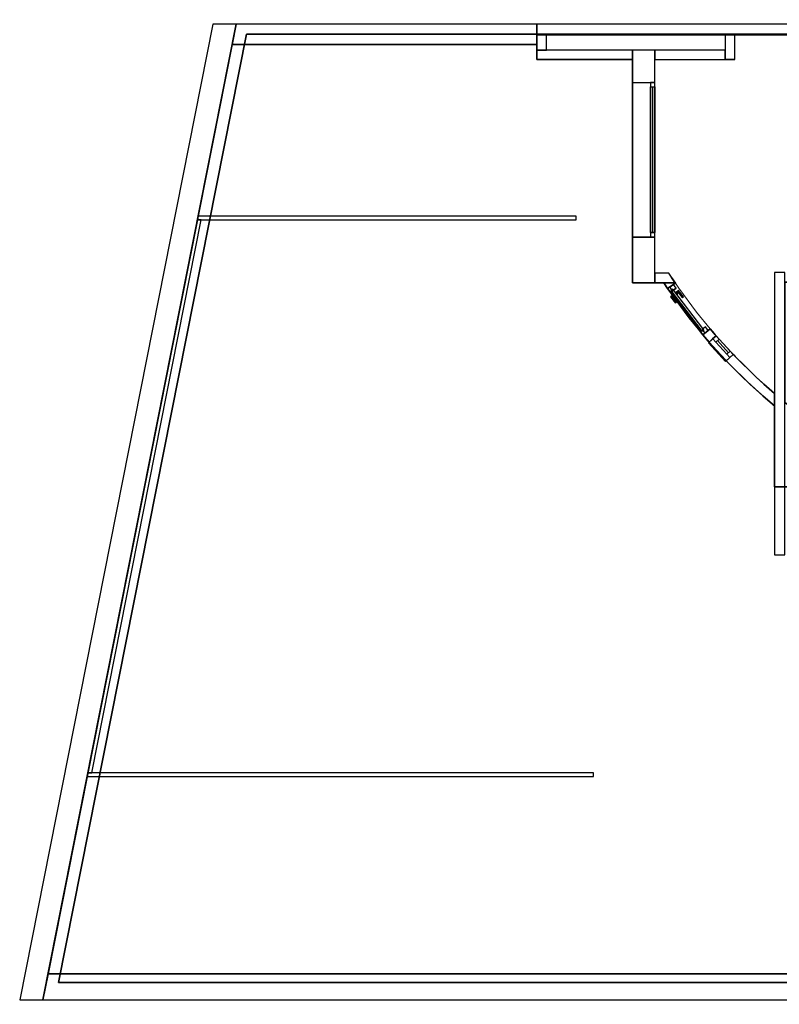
# Model space of a CAD drawing. Header units: metres. Extents: x 397.7 to 427.5, y 12.8 to 28.3.
# Tile 1 of 10: x 397.7 to 409.7, y 12.8 to 28.3. Entities that reach past the tile are written whole.
import ezdxf

# ---------------------------------------------------------------- set-up
doc = ezdxf.new("R2010")
doc.units = ezdxf.units.M
for name, color, linetype, lineweight, true_color in [('01_CARPINTERIA', 5, 'Continuous', 25, 0x0000ff), ('01_PROYECCION CARP', 7, 'Continuous', 25, 0x00007f), ('01_SUELOS', 7, 'Continuous', 25, 0x007f00)]:
    doc.layers.add(name, color=color, linetype=linetype, lineweight=lineweight, true_color=true_color)
for name, color, linetype, lineweight in [('A-GENM-____-OTLN', 7, 'Continuous', 18), ('A-WALL-____-MCUT', 7, 'Continuous', 25), ('A-WALL-____-OTLN', 7, 'Continuous', 25)]:
    doc.layers.add(name, color=color, linetype=linetype, lineweight=lineweight)

# ---------------------------------------------------------------- blocks, each defined once
blk = doc.blocks.new('Family - Forjat P5-151942-09_ENLLUMENAT_PSC')
at = {"layer": '01_SUELOS', "color": 9, "true_color": 0xaad4aa}
for p, q in [((2.965, 14.958), (0, 0)), ((0, 0), (2.965, 14.958)), ((12.532, 14.958), (2.965, 14.958)), ((2.965, 14.958), (12.532, 14.958)), ((12.532, 12.879), (12.532, 14.958)), ((12.532, 14.958), (12.532, 12.879)), ((17.482, 14.958), (17.482, 12.882)), ((17.482, 12.882), (17.482, 14.958)), ((18.779, 14.958), (17.482, 14.958)), ((17.482, 14.958), (18.779, 14.958)), ((18.779, 12.929), (18.779, 14.958)), ((18.779, 14.958), (18.779, 12.929)), ((20.692, 14.958), (20.692, 12.929)), ((20.692, 12.929), (20.692, 14.958)), ((20.842, 14.958), (20.692, 14.958)), ((20.692, 14.958), (20.842, 14.958)), ((20.842, 12.929), (20.842, 14.958)), ((20.842, 14.958), (20.842, 12.929)), ((22.712, 14.958), (22.712, 12.929)), ((22.712, 12.929), (22.712, 14.958)), ((28.518, 14.958), (22.712, 14.958)), ((22.712, 14.958), (28.518, 14.958)), ((25.418, 0), (28.518, 14.958)), ((28.518, 14.958), (25.418, 0)), ((20.692, 12.929), (18.779, 12.929)), ((18.779, 12.929), (20.692, 12.929)), ((22.712, 12.929), (20.842, 12.929)), ((20.842, 12.929), (22.712, 12.929)), ((17.482, 12.882), (12.532, 12.879)), ((12.532, 12.879), (17.482, 12.882)), ((11.452, 9.149), (11.452, 11.049)), ((11.452, 11.049), (11.452, 9.149)), ((11.452, 11.049), (17.192, 11.049)), ((17.192, 11.049), (11.452, 11.049)), ((17.192, 11.049), (17.192, 9.103)), ((17.192, 9.103), (17.192, 11.049)), ((11.519, 9.104), (11.452, 9.149)), ((11.452, 9.149), (11.519, 9.104)), ((11.588, 9.061), (11.519, 9.104)), ((11.519, 9.104), (11.588, 9.061)), ((11.657, 9.019), (11.588, 9.061)), ((11.588, 9.061), (11.657, 9.019)), ((11.727, 8.977), (11.657, 9.019)), ((11.657, 9.019), (11.727, 8.977)), ((17.054, 9.018), (16.985, 8.976)), ((16.985, 8.976), (17.054, 9.018)), ((17.123, 9.06), (17.054, 9.018)), ((17.054, 9.018), (17.123, 9.06)), ((17.192, 9.103), (17.123, 9.06)), ((17.123, 9.06), (17.192, 9.103)), ((11.797, 8.937), (11.727, 8.977)), ((11.727, 8.977), (11.797, 8.937)), ((11.868, 8.898), (11.797, 8.937)), ((11.797, 8.937), (11.868, 8.898)), ((11.94, 8.86), (11.868, 8.898)), ((11.868, 8.898), (11.94, 8.86)), ((12.012, 8.823), (11.94, 8.86)), ((11.94, 8.86), (12.012, 8.823)), ((16.772, 8.859), (16.699, 8.822)), ((16.699, 8.822), (16.772, 8.859)), ((16.843, 8.897), (16.772, 8.859)), ((16.772, 8.859), (16.843, 8.897)), ((16.914, 8.936), (16.843, 8.897)), ((16.843, 8.897), (16.914, 8.936)), ((16.985, 8.976), (16.914, 8.936)), ((16.914, 8.936), (16.985, 8.976)), ((12.084, 8.788), (12.012, 8.823)), ((12.012, 8.823), (12.084, 8.788)), ((12.158, 8.753), (12.084, 8.788)), ((12.084, 8.788), (12.158, 8.753)), ((12.231, 8.72), (12.158, 8.753)), ((12.158, 8.753), (12.231, 8.72)), ((12.306, 8.687), (12.231, 8.72)), ((12.231, 8.72), (12.306, 8.687)), ((16.48, 8.719), (16.405, 8.686)), ((16.405, 8.686), (16.48, 8.719)), ((16.553, 8.752), (16.48, 8.719)), ((16.48, 8.719), (16.553, 8.752)), ((16.627, 8.787), (16.553, 8.752)), ((16.553, 8.752), (16.627, 8.787)), ((16.699, 8.822), (16.627, 8.787)), ((16.627, 8.787), (16.699, 8.822)), ((12.38, 8.656), (12.306, 8.687)), ((12.306, 8.687), (12.38, 8.656)), ((12.456, 8.626), (12.38, 8.656)), ((12.38, 8.656), (12.456, 8.626)), ((12.531, 8.597), (12.456, 8.626)), ((12.456, 8.626), (12.531, 8.597)), ((12.608, 8.57), (12.531, 8.597)), ((12.531, 8.597), (12.608, 8.57)), ((12.684, 8.543), (12.608, 8.57)), ((12.608, 8.57), (12.684, 8.543)), ((12.761, 8.518), (12.684, 8.543)), ((12.684, 8.543), (12.761, 8.518)), ((16.027, 8.542), (15.95, 8.517)), ((15.95, 8.517), (16.027, 8.542)), ((16.103, 8.569), (16.027, 8.542)), ((16.027, 8.542), (16.103, 8.569)), ((16.18, 8.596), (16.103, 8.569)), ((16.103, 8.569), (16.18, 8.596)), ((16.255, 8.625), (16.18, 8.596)), ((16.18, 8.596), (16.255, 8.625)), ((16.331, 8.655), (16.255, 8.625)), ((16.255, 8.625), (16.331, 8.655)), ((16.405, 8.686), (16.331, 8.655)), ((16.331, 8.655), (16.405, 8.686)), ((12.838, 8.494), (12.761, 8.518)), ((12.761, 8.518), (12.838, 8.494)), ((12.916, 8.471), (12.838, 8.494)), ((12.838, 8.494), (12.916, 8.471)), ((12.994, 8.449), (12.916, 8.471)), ((12.916, 8.471), (12.994, 8.449)), ((13.073, 8.429), (12.994, 8.449)), ((12.994, 8.449), (13.073, 8.429)), ((13.151, 8.409), (13.073, 8.429)), ((13.073, 8.429), (13.151, 8.409)), ((13.23, 8.391), (13.151, 8.409)), ((13.151, 8.409), (13.23, 8.391)), ((13.309, 8.374), (13.23, 8.391)), ((13.23, 8.391), (13.309, 8.374)), ((15.481, 8.391), (15.401, 8.374)), ((15.401, 8.374), (15.481, 8.391)), ((15.56, 8.409), (15.481, 8.391)), ((15.481, 8.391), (15.56, 8.409)), ((15.638, 8.428), (15.56, 8.409)), ((15.56, 8.409), (15.638, 8.428)), ((15.717, 8.449), (15.638, 8.428)), ((15.638, 8.428), (15.717, 8.449)), ((15.795, 8.47), (15.717, 8.449)), ((15.717, 8.449), (15.795, 8.47)), ((15.873, 8.493), (15.795, 8.47)), ((15.795, 8.47), (15.873, 8.493)), ((15.95, 8.517), (15.873, 8.493)), ((15.873, 8.493), (15.95, 8.517)), ((13.389, 8.359), (13.309, 8.374)), ((13.309, 8.374), (13.389, 8.359)), ((13.469, 8.345), (13.389, 8.359)), ((13.389, 8.359), (13.469, 8.345)), ((13.549, 8.331), (13.469, 8.345)), ((13.469, 8.345), (13.549, 8.331)), ((13.629, 8.319), (13.549, 8.331)), ((13.549, 8.331), (13.629, 8.319)), ((13.709, 8.309), (13.629, 8.319)), ((13.629, 8.319), (13.709, 8.309)), ((13.789, 8.299), (13.709, 8.309)), ((13.709, 8.309), (13.789, 8.299)), ((13.87, 8.291), (13.789, 8.299)), ((13.789, 8.299), (13.87, 8.291)), ((13.951, 8.284), (13.87, 8.291)), ((13.87, 8.291), (13.951, 8.284)), ((14.032, 8.279), (13.951, 8.284)), ((13.951, 8.284), (14.032, 8.279)), ((14.113, 8.274), (14.032, 8.279)), ((14.032, 8.279), (14.113, 8.274)), ((14.193, 8.271), (14.113, 8.274)), ((14.113, 8.274), (14.193, 8.271)), ((14.274, 8.269), (14.193, 8.271)), ((14.193, 8.271), (14.274, 8.269)), ((14.355, 8.269), (14.274, 8.269)), ((14.274, 8.269), (14.355, 8.269)), ((14.436, 8.269), (14.355, 8.269)), ((14.355, 8.269), (14.436, 8.269)), ((14.517, 8.271), (14.436, 8.269)), ((14.436, 8.269), (14.517, 8.271)), ((14.598, 8.274), (14.517, 8.271)), ((14.517, 8.271), (14.598, 8.274)), ((14.679, 8.279), (14.598, 8.274)), ((14.598, 8.274), (14.679, 8.279)), ((14.76, 8.284), (14.679, 8.279)), ((14.679, 8.279), (14.76, 8.284)), ((14.841, 8.291), (14.76, 8.284)), ((14.76, 8.284), (14.841, 8.291)), ((14.921, 8.299), (14.841, 8.291)), ((14.841, 8.291), (14.921, 8.299)), ((15.002, 8.309), (14.921, 8.299)), ((14.921, 8.299), (15.002, 8.309)), ((15.082, 8.319), (15.002, 8.309)), ((15.002, 8.309), (15.082, 8.319)), ((15.162, 8.331), (15.082, 8.319)), ((15.082, 8.319), (15.162, 8.331)), ((15.242, 8.344), (15.162, 8.331)), ((15.162, 8.331), (15.242, 8.344)), ((15.322, 8.358), (15.242, 8.344)), ((15.242, 8.344), (15.322, 8.358)), ((15.401, 8.374), (15.322, 8.358)), ((15.322, 8.358), (15.401, 8.374)), ((0, 0), (25.418, 0)), ((25.418, 0), (0, 0))]:
    blk.add_line(p, q, dxfattribs=at)
blk = doc.blocks.new('Family - LONDR55-XX_ZZ-ARQ-CAA-M3D-Londres55-156004-09_ENLLUMENAT_PSC')
at = {"layer": '01_CARPINTERIA', "color": 161, "true_color": 0xaaaaff}
for p, q in [((0.656, 0.162), (0.656, 0.163)), ((0.656, 0.163), (0.656, 0.162)), ((0.781, 0.163), (0.656, 0.163)), ((0.656, 0.158), (0.656, 0.162)), ((0.656, 0.162), (0.656, 0.158)), ((0.78, 0.162), (0.656, 0.162)), ((0.78, 0.162), (0.656, 0.162)), ((0.656, 0.153), (0.656, 0.158)), ((0.656, 0.158), (0.656, 0.153)), ((0.776, 0.158), (0.656, 0.158)), ((0.776, 0.158), (0.656, 0.158)), ((0.776, 0.158), (0.771, 0.153)), ((0.771, 0.153), (0.776, 0.158)), ((0.78, 0.162), (0.776, 0.158)), ((0.776, 0.158), (0.78, 0.162)), ((0.776, 0.113), (0.776, 0.158)), ((0.776, 0.113), (0.776, 0.158)), ((0.781, 0.163), (0.78, 0.162)), ((0.78, 0.162), (0.781, 0.163)), ((0.78, 0.113), (0.78, 0.162)), ((0.78, 0.113), (0.78, 0.162)), ((0.781, 0.113), (0.781, 0.163)), ((0.069, 0.083), (-0.001, 0.083)), ((-0.001, 0.083), (-0.001, 0.013)), ((0.069, 0.083), (-0.001, 0.083)), ((-0.001, 0.013), (-0.001, 0.083)), ((-0.001, 0.013), (0.069, 0.013)), ((-0.001, 0.013), (0.069, 0.013)), ((0.856, 0.103), (0.049, 0.103)), ((0.049, 0.103), (0.049, 0.063)), ((0.856, 0.103), (0.049, 0.103)), ((0.049, 0.063), (0.049, 0.103)), ((0.049, 0.063), (0.856, 0.063)), ((0.049, 0.063), (0.856, 0.063)), ((0.069, 0.013), (0.069, 0.083)), ((0.069, 0.013), (0.069, 0.083)), ((0.656, 0.148), (0.656, 0.153)), ((0.656, 0.153), (0.656, 0.148)), ((0.656, 0.153), (0.771, 0.153)), ((0.771, 0.153), (0.656, 0.153)), ((0.656, 0.148), (0.656, 0.144)), ((0.656, 0.144), (0.656, 0.148)), ((0.766, 0.148), (0.656, 0.148)), ((0.766, 0.148), (0.656, 0.148)), ((0.656, 0.144), (0.656, 0.143)), ((0.656, 0.143), (0.656, 0.144)), ((0.763, 0.144), (0.656, 0.144)), ((0.763, 0.144), (0.656, 0.144)), ((0.761, 0.143), (0.656, 0.143)), ((0.656, 0.022), (0.656, 0.023)), ((0.656, 0.023), (0.656, 0.022)), ((0.656, 0.023), (0.761, 0.023)), ((0.656, 0.018), (0.656, 0.022)), ((0.656, 0.022), (0.656, 0.018)), ((0.656, 0.022), (0.763, 0.022)), ((0.656, 0.022), (0.763, 0.022)), ((0.656, 0.013), (0.656, 0.018)), ((0.656, 0.018), (0.656, 0.013)), ((0.656, 0.018), (0.766, 0.018)), ((0.656, 0.018), (0.766, 0.018)), ((0.656, 0.008), (0.656, 0.013)), ((0.656, 0.013), (0.656, 0.008)), ((0.771, 0.013), (0.656, 0.013)), ((0.656, 0.013), (0.771, 0.013)), ((0.656, 0.008), (0.656, 0.004)), ((0.656, 0.004), (0.656, 0.008)), ((0.656, 0.008), (0.776, 0.008)), ((0.656, 0.008), (0.776, 0.008)), ((0.656, 0.004), (0.656, 0.003)), ((0.656, 0.003), (0.656, 0.004)), ((0.656, 0.004), (0.78, 0.004)), ((0.656, 0.004), (0.78, 0.004)), ((0.656, 0.003), (0.781, 0.003)), ((0.796, 0.113), (0.746, 0.113)), ((0.746, 0.113), (0.796, 0.113)), ((0.746, 0.103), (0.746, 0.113)), ((0.746, 0.103), (0.746, 0.113)), ((0.796, 0.103), (0.746, 0.103)), ((0.746, 0.103), (0.796, 0.103)), ((0.746, 0.063), (0.796, 0.063)), ((0.796, 0.063), (0.746, 0.063)), ((0.746, 0.053), (0.746, 0.063)), ((0.746, 0.053), (0.746, 0.063)), ((0.746, 0.053), (0.796, 0.053)), ((0.796, 0.053), (0.746, 0.053)), ((0.761, 0.143), (0.763, 0.144)), ((0.763, 0.144), (0.761, 0.143)), ((0.761, 0.113), (0.761, 0.143)), ((0.763, 0.113), (0.761, 0.113)), ((0.761, 0.113), (0.763, 0.113)), ((0.763, 0.053), (0.761, 0.053)), ((0.761, 0.053), (0.763, 0.053)), ((0.761, 0.023), (0.761, 0.053)), ((0.763, 0.022), (0.761, 0.023)), ((0.761, 0.023), (0.763, 0.022)), ((0.763, 0.144), (0.766, 0.148)), ((0.766, 0.148), (0.763, 0.144)), ((0.763, 0.113), (0.763, 0.144)), ((0.763, 0.113), (0.763, 0.144)), ((0.766, 0.113), (0.763, 0.113)), ((0.763, 0.113), (0.766, 0.113)), ((0.766, 0.053), (0.763, 0.053)), ((0.763, 0.053), (0.766, 0.053)), ((0.763, 0.022), (0.763, 0.053)), ((0.763, 0.022), (0.763, 0.053)), ((0.766, 0.018), (0.763, 0.022)), ((0.763, 0.022), (0.766, 0.018)), ((0.766, 0.148), (0.771, 0.153)), ((0.771, 0.153), (0.766, 0.148)), ((0.766, 0.113), (0.766, 0.148)), ((0.766, 0.113), (0.766, 0.148)), ((0.771, 0.113), (0.766, 0.113)), ((0.766, 0.113), (0.771, 0.113)), ((0.766, 0.053), (0.771, 0.053)), ((0.771, 0.053), (0.766, 0.053)), ((0.766, 0.018), (0.766, 0.053)), ((0.766, 0.018), (0.766, 0.053)), ((0.771, 0.013), (0.766, 0.018)), ((0.766, 0.018), (0.771, 0.013)), ((0.771, 0.153), (0.771, 0.113)), ((0.771, 0.113), (0.771, 0.153)), ((0.776, 0.113), (0.771, 0.113)), ((0.771, 0.113), (0.776, 0.113)), ((0.771, 0.053), (0.776, 0.053)), ((0.776, 0.053), (0.771, 0.053)), ((0.771, 0.053), (0.771, 0.013)), ((0.771, 0.013), (0.771, 0.053)), ((0.771, 0.013), (0.776, 0.008)), ((0.776, 0.008), (0.771, 0.013)), ((0.776, 0.113), (0.78, 0.113)), ((0.78, 0.113), (0.776, 0.113)), ((0.776, 0.053), (0.78, 0.053)), ((0.78, 0.053), (0.776, 0.053)), ((0.776, 0.008), (0.776, 0.053)), ((0.776, 0.008), (0.776, 0.053)), ((0.776, 0.008), (0.78, 0.004)), ((0.78, 0.004), (0.776, 0.008)), ((0.78, 0.113), (0.781, 0.113)), ((0.781, 0.113), (0.78, 0.113)), ((0.78, 0.053), (0.781, 0.053)), ((0.781, 0.053), (0.78, 0.053)), ((0.78, 0.004), (0.78, 0.053)), ((0.78, 0.004), (0.78, 0.053)), ((0.78, 0.004), (0.781, 0.003)), ((0.781, 0.003), (0.78, 0.004)), ((0.781, 0.003), (0.781, 0.053)), ((0.796, 0.103), (0.796, 0.113)), ((0.796, 0.113), (0.796, 0.103)), ((0.796, 0.053), (0.796, 0.063)), ((0.796, 0.063), (0.796, 0.053)), ((0.906, 0.083), (0.836, 0.083)), ((0.836, 0.083), (0.836, 0.013)), ((0.906, 0.083), (0.836, 0.083)), ((0.836, 0.013), (0.836, 0.083)), ((0.836, 0.013), (0.906, 0.013)), ((0.836, 0.013), (0.906, 0.013)), ((0.856, 0.063), (0.856, 0.103)), ((0.856, 0.063), (0.856, 0.103)), ((0.906, 0.013), (0.906, 0.083)), ((0.906, 0.013), (0.906, 0.083))]:
    blk.add_line(p, q, dxfattribs=at)
blk = doc.blocks.new('Family - Porta PSC-156005-09_ENLLUMENAT_PSC')
blk.add_blockref('Family - LONDR55-XX_ZZ-ARQ-CAA-M3D-Londres55-156004-09_ENLLUMENAT_PSC', (0, 0))
blk = doc.blocks.new('Family - Evans PSC-156017-09_ENLLUMENAT_PSC')
at = {"layer": 'A-WALL-____-MCUT', "color": 253, "true_color": 0xaaaaaa}
for p, q in [((0, 0.32), (0, 0)), ((4.804, 0.32), (0, 0.32)), ((4.741, 0), (4.804, 0.32)), ((0, 0), (4.741, 0))]:
    blk.add_line(p, q, dxfattribs=at)
at = {"layer": 'A-WALL-____-OTLN', "color": 253, "true_color": 0xaaaaaa}
for p, q in [((0, 0.32), (0, 0)), ((4.804, 0.32), (0, 0.32)), ((4.741, 0), (4.804, 0.32)), ((0, 0), (4.741, 0))]:
    blk.add_line(p, q, dxfattribs=at)
at = {"layer": 'A-WALL-____-OTLN', "color": 253, "lineweight": 18, "true_color": 0xaaaaaa}
blk.add_line((0, 0), (4.741, 0), dxfattribs=at)
blk = doc.blocks.new('Family - Evans PSC-156019-09_ENLLUMENAT_PSC')
at = {"layer": 'A-WALL-____-MCUT', "color": 253, "true_color": 0xaaaaaa}
for p, q in [((0.081, 0.41), (0, 0)), ((26.328, 0.41), (0.081, 0.41)), ((26.243, 0), (26.328, 0.41)), ((0, 0), (26.243, 0))]:
    blk.add_line(p, q, dxfattribs=at)
at = {"layer": 'A-WALL-____-OTLN', "color": 253, "true_color": 0xaaaaaa}
for p, q in [((0.081, 0.41), (0, 0)), ((26.328, 0.41), (0.081, 0.41)), ((26.243, 0), (26.328, 0.41)), ((0, 0), (26.243, 0))]:
    blk.add_line(p, q, dxfattribs=at)
at = {"layer": 'A-WALL-____-OTLN', "color": 253, "lineweight": 18, "true_color": 0xaaaaaa}
blk.add_line((0, 0), (26.243, 0), dxfattribs=at)
blk = doc.blocks.new('Family - Mur PSC-156021-09_ENLLUMENAT_PSC')
at = {"layer": 'A-WALL-____-MCUT', "color": 253, "true_color": 0xaaaaaa}
for p, q in [((-7.37, -4.989), (-7.402, -4.941)), ((-7.402, -4.941), (-7.402, -4.941)), ((-7.402, -4.941), (-7.402, -4.941)), ((-7.402, -4.941), (-7.368, -4.992)), ((-7.493, -5.075), (-7.526, -5.024)), ((-7.526, -5.024), (-7.526, -5.024)), ((-7.526, -5.024), (-7.526, -5.024)), ((-7.526, -5.024), (-7.451, -5.024)), ((-7.466, -5.116), (-7.493, -5.075)), ((-7.396, -5.069), (-7.466, -5.116)), ((-7.451, -5.024), (-7.347, -5.024)), ((-7.341, -5.033), (-7.396, -5.069)), ((-7.347, -5.024), (-7.37, -4.989)), ((-7.368, -4.992), (-7.341, -5.033)), ((-6.909, -5.845), (-6.858, -5.803)), ((-6.873, -5.889), (-6.909, -5.845)), ((-6.827, -5.945), (-6.873, -5.889)), ((-6.858, -5.803), (-6.793, -5.75)), ((-6.793, -5.75), (-6.758, -5.792)), ((-6.758, -5.792), (-6.714, -5.846)), ((-6.701, -5.861), (-6.756, -5.911)), ((-6.714, -5.846), (-6.704, -5.857)), ((-6.704, -5.857), (-6.701, -5.861)), ((-6.815, -5.958), (-6.827, -5.945)), ((-6.811, -5.962), (-6.815, -5.958)), ((-6.756, -5.911), (-6.811, -5.962)), ((-6.541, -6.257), (-6.485, -6.206)), ((-6.485, -6.206), (-6.43, -6.155)), ((-6.43, -6.155), (-6.422, -6.164)), ((-6.422, -6.164), (-6.398, -6.19)), ((-6.398, -6.19), (-6.259, -6.326)), ((-6.532, -6.266), (-6.541, -6.257)), ((-6.506, -6.294), (-6.532, -6.266)), ((-6.309, -6.487), (-6.506, -6.294)), ((-6.259, -6.326), (-6.066, -6.516)), ((-6.168, -6.626), (-6.309, -6.487)), ((-6.066, -6.516), (-5.946, -6.622)), ((-5.961, -6.808), (-6.168, -6.626)), ((-5.946, -6.622), (-5.778, -6.77)), ((-5.813, -6.94), (-5.961, -6.808)), ((-5.778, -6.77), (-5.778, -6.851)), ((-5.794, -6.955), (-5.813, -6.94)), ((-5.78, -6.966), (-5.794, -6.955)), ((-5.779, -6.965), (-5.78, -6.966)), ((-5.778, -6.964), (-5.779, -6.965)), ((-5.778, -6.851), (-5.778, -6.964))]:
    blk.add_line(p, q, dxfattribs=at)
at = {"layer": 'A-WALL-____-OTLN', "color": 253, "true_color": 0xaaaaaa}
for p, q in [((-7.402, -4.941), (-7.347, -5.024)), ((-7.402, -4.941), (-7.37, -4.989)), ((-7.402, -4.941), (-7.402, -4.941)), ((-7.402, -4.941), (-7.402, -4.941)), ((-7.402, -4.941), (-7.402, -4.941)), ((-7.402, -4.941), (-7.402, -4.941)), ((-7.402, -4.941), (-7.341, -5.033)), ((-7.402, -4.941), (-7.347, -5.024)), ((-7.402, -4.941), (-7.341, -5.033)), ((-7.368, -4.992), (-7.402, -4.941)), ((-7.526, -5.024), (-7.526, -5.024)), ((-7.526, -5.024), (-7.526, -5.024)), ((-7.526, -5.024), (-7.526, -5.024)), ((-7.347, -5.024), (-7.526, -5.024)), ((-7.451, -5.024), (-7.526, -5.024)), ((-7.347, -5.024), (-7.526, -5.024)), ((-7.526, -5.024), (-7.466, -5.116)), ((-7.526, -5.024), (-7.526, -5.024)), ((-7.466, -5.116), (-7.526, -5.024)), ((-7.493, -5.075), (-7.526, -5.024)), ((-7.493, -5.075), (-7.466, -5.116)), ((-7.466, -5.116), (-7.341, -5.033)), ((-7.341, -5.033), (-7.466, -5.116)), ((-7.396, -5.069), (-7.466, -5.116)), ((-7.347, -5.024), (-7.451, -5.024)), ((-7.396, -5.069), (-7.341, -5.033)), ((-7.37, -4.989), (-7.347, -5.024)), ((-7.341, -5.033), (-7.368, -4.992)), ((-6.793, -5.75), (-6.909, -5.845)), ((-6.909, -5.845), (-6.793, -5.75)), ((-6.858, -5.803), (-6.909, -5.845)), ((-6.827, -5.945), (-6.909, -5.845)), ((-6.909, -5.845), (-6.827, -5.945)), ((-6.909, -5.845), (-6.873, -5.889)), ((-6.873, -5.889), (-6.827, -5.945)), ((-6.858, -5.803), (-6.793, -5.75)), ((-6.701, -5.861), (-6.811, -5.962)), ((-6.701, -5.861), (-6.811, -5.962)), ((-6.714, -5.846), (-6.793, -5.75)), ((-6.758, -5.792), (-6.793, -5.75)), ((-6.714, -5.846), (-6.793, -5.75)), ((-6.758, -5.792), (-6.714, -5.846)), ((-6.756, -5.911), (-6.701, -5.861)), ((-6.714, -5.846), (-6.704, -5.857)), ((-6.714, -5.846), (-6.398, -6.19)), ((-6.398, -6.19), (-6.714, -5.846)), ((-6.704, -5.857), (-6.701, -5.861)), ((-6.43, -6.155), (-6.701, -5.861)), ((-6.43, -6.155), (-6.701, -5.861)), ((-6.827, -5.945), (-6.506, -6.294)), ((-6.506, -6.294), (-6.827, -5.945)), ((-6.815, -5.958), (-6.827, -5.945)), ((-6.815, -5.958), (-6.811, -5.962)), ((-6.756, -5.911), (-6.811, -5.962)), ((-6.541, -6.257), (-6.811, -5.962)), ((-6.541, -6.257), (-6.811, -5.962)), ((-6.541, -6.257), (-6.43, -6.155)), ((-6.43, -6.155), (-6.541, -6.257)), ((-6.485, -6.206), (-6.541, -6.257)), ((-6.485, -6.206), (-6.43, -6.155)), ((-6.422, -6.164), (-6.43, -6.155)), ((-6.422, -6.164), (-6.398, -6.19)), ((-6.066, -6.516), (-6.398, -6.19)), ((-6.259, -6.326), (-6.398, -6.19)), ((-6.066, -6.516), (-6.398, -6.19)), ((-6.541, -6.257), (-6.532, -6.266)), ((-6.532, -6.266), (-6.506, -6.294)), ((-6.506, -6.294), (-6.168, -6.626)), ((-6.506, -6.294), (-6.309, -6.487)), ((-6.168, -6.626), (-6.506, -6.294)), ((-6.066, -6.516), (-6.259, -6.326)), ((-6.309, -6.487), (-6.168, -6.626)), ((-5.778, -6.77), (-6.066, -6.516)), ((-5.946, -6.622), (-6.066, -6.516)), ((-5.778, -6.77), (-6.066, -6.516)), ((-6.168, -6.626), (-5.813, -6.94)), ((-6.168, -6.626), (-5.961, -6.808)), ((-5.813, -6.94), (-6.168, -6.626)), ((-5.778, -6.77), (-5.946, -6.622)), ((-5.961, -6.808), (-5.813, -6.94)), ((-5.778, -6.964), (-5.778, -6.77)), ((-5.778, -6.851), (-5.778, -6.77)), ((-5.778, -6.964), (-5.778, -6.77)), ((-5.813, -6.94), (-5.78, -6.966)), ((-5.813, -6.94), (-5.794, -6.955)), ((-5.78, -6.966), (-5.813, -6.94)), ((-5.794, -6.955), (-5.78, -6.966)), ((-5.78, -6.966), (-5.778, -6.964)), ((-5.78, -6.966), (-5.778, -6.964)), ((-5.78, -6.966), (-5.779, -6.965)), ((-5.779, -6.965), (-5.778, -6.964)), ((-5.778, -6.964), (-5.778, -6.851))]:
    blk.add_line(p, q, dxfattribs=at)
at = {"layer": 'A-WALL-____-OTLN', "color": 253, "lineweight": 18, "true_color": 0xaaaaaa}
blk.add_arc((0, 0), 9.049, 213.7247, 230.3165, dxfattribs=at)
blk = doc.blocks.new('Family - Vano finestra PSC-156023-09_ENLLUMENAT_PSC')
at = {"layer": 'A-GENM-____-OTLN', "color": 253, "true_color": 0xaaaaaa}
for p, q in [((408.663, 23.313), (408.541, 23.201)), ((408.541, 23.201), (408.663, 23.313)), ((408.933, 23.019), (408.663, 23.313)), ((408.663, 23.313), (408.933, 23.019)), ((408.541, 23.201), (408.811, 22.907)), ((408.811, 22.907), (408.541, 23.201)), ((408.811, 22.907), (408.933, 23.019)), ((408.933, 23.019), (408.811, 22.907))]:
    blk.add_line(p, q, dxfattribs=at)
blk = doc.blocks.new('Family - Vano porta PSC-156025-09_ENLLUMENAT_PSC')
at = {"layer": 'A-GENM-____-OTLN', "color": 253, "true_color": 0xaaaaaa}
for p, q in [((0.125, 0.812), (0, 0.729)), ((0, 0.729), (0.125, 0.812)), ((0.178, 0.733), (0.125, 0.812)), ((0.125, 0.812), (0.178, 0.733)), ((0, 0.729), (0.055, 0.646)), ((0.055, 0.646), (0, 0.729)), ((0.055, 0.646), (0.337, 0.266)), ((0.337, 0.266), (0.055, 0.646)), ((0.455, 0.358), (0.178, 0.733)), ((0.178, 0.733), (0.455, 0.358)), ((0.672, 0.096), (0.455, 0.358)), ((0.455, 0.358), (0.672, 0.096)), ((0.337, 0.266), (0.557, 0)), ((0.557, 0), (0.337, 0.266)), ((0.557, 0), (0.672, 0.096)), ((0.672, 0.096), (0.557, 0))]:
    blk.add_line(p, q, dxfattribs=at)
blk = doc.blocks.new('Family - LONDR55-XX_ZZ-ARQ-CAA-M3D-Londres55-156027-09_ENLLUMENAT_PSC')
at = {"layer": '01_CARPINTERIA', "color": 9, "true_color": 0xaaaad4}
for p, q in [((0.07, 0.07), (0, 0.07)), ((0, 0.07), (0, 0)), ((0, 0), (0.07, 0)), ((0.07, 0), (0.07, 0.07)), ((0.4, 0.07), (0.33, 0.07)), ((0.33, 0.07), (0.33, 0)), ((0.33, 0), (0.4, 0)), ((0.4, 0), (0.4, 0.07))]:
    blk.add_line(p, q, dxfattribs=at)
at = {"layer": '01_PROYECCION CARP', "color": 9, "true_color": 0xaaaad4}
for p, q in [((0, 0.07), (0, 0)), ((0.07, 0.07), (0, 0.07)), ((0, 0), (0.07, 0)), ((0.07, 0.07), (0.07, 0)), ((0.33, 0.07), (0.07, 0.07)), ((0.07, 0.07), (0.33, 0.07)), ((0.07, 0.07), (0.07, 0)), ((0.07, 0), (0.07, 0.07)), ((0.07, 0.035), (0.33, 0.035)), ((0.07, 0.035), (0.33, 0.035)), ((0.33, 0), (0.07, 0)), ((0.07, 0), (0.33, 0)), ((0.33, 0.07), (0.33, 0)), ((0.4, 0.07), (0.33, 0.07)), ((0.33, 0.07), (0.33, 0)), ((0.33, 0.07), (0.33, 0)), ((0.33, 0), (0.4, 0)), ((0.4, 0.07), (0.4, 0))]:
    blk.add_line(p, q, dxfattribs=at)
blk = doc.blocks.new('Family - Finestra PSC-156028-09_ENLLUMENAT_PSC')
blk.add_blockref('Family - LONDR55-XX_ZZ-ARQ-CAA-M3D-Londres55-156027-09_ENLLUMENAT_PSC', (0, 0))
blk = doc.blocks.new('Family - Mur PSC-156032-09_ENLLUMENAT_PSC')
at = {"layer": 'A-WALL-____-MCUT', "color": 253, "true_color": 0xaaaaaa}
for p, q in [((0, 0.15), (0, 0)), ((0.239, 0.15), (0, 0.15)), ((0, 0), (0.239, 0)), ((0.239, 0), (0.239, 0.15))]:
    blk.add_line(p, q, dxfattribs=at)
at = {"layer": 'A-WALL-____-OTLN', "color": 253, "lineweight": 18, "true_color": 0xaaaaaa}
blk.add_line((-0.02, 0), (0.389, 0), dxfattribs=at)
at = {"layer": 'A-WALL-____-OTLN', "color": 253, "true_color": 0xaaaaaa}
for p, q in [((0, 0.15), (0, 0)), ((0.239, 0.15), (0, 0.15)), ((0, 0), (0.239, 0)), ((0.239, 0), (0.239, 0.15))]:
    blk.add_line(p, q, dxfattribs=at)
blk = doc.blocks.new('Family - Mur PSC-156051-09_ENLLUMENAT_PSC')
at = {"layer": 'A-WALL-____-MCUT', "color": 253, "true_color": 0xaaaaaa}
for p, q in [((4.451, 0.16), (0, 0.16)), ((0, 0.16), (0, 0)), ((4.451, 0), (4.451, 0.16)), ((0, 0), (4.451, 0))]:
    blk.add_line(p, q, dxfattribs=at)
at = {"layer": 'A-WALL-____-OTLN', "color": 253, "true_color": 0xaaaaaa}
for p, q in [((4.451, 0.16), (0, 0.16)), ((0, 0.16), (0, 0)), ((4.451, 0), (4.451, 0.16)), ((0, 0), (4.451, 0))]:
    blk.add_line(p, q, dxfattribs=at)
at = {"layer": 'A-WALL-____-OTLN', "color": 253, "lineweight": 18, "true_color": 0xaaaaaa}
blk.add_line((0, 0), (4.451, 0), dxfattribs=at)
blk = doc.blocks.new('Family - Mur PSC-156079-09_ENLLUMENAT_PSC')
at = {"layer": 'A-WALL-____-MCUT', "color": 253, "true_color": 0xaaaaaa}
for p, q in [((0, 0.15), (0, 0)), ((1.51, 0.15), (0, 0.15)), ((1.51, 0), (1.51, 0.15)), ((1.86, 0.15), (1.86, 0)), ((2.97, 0.15), (1.86, 0.15)), ((2.97, 0), (2.97, 0.15)), ((0, 0), (1.51, 0)), ((1.86, 0), (2.97, 0))]:
    blk.add_line(p, q, dxfattribs=at)
at = {"layer": 'A-WALL-____-OTLN', "color": 253, "true_color": 0xaaaaaa}
for p, q in [((0, 0.15), (0, 0)), ((1.51, 0.15), (0, 0.15)), ((0, 0), (1.51, 0)), ((1.51, 0), (1.51, 0.15)), ((1.86, 0.15), (1.86, 0)), ((2.97, 0.15), (1.86, 0.15)), ((2.97, 0), (2.97, 0.15)), ((1.86, 0), (2.97, 0)), ((3.12, 0), (2.97, 0)), ((3.033, 0), (2.97, 0)), ((2.97, 0), (3.12, 0)), ((2.97, 0), (3.057, 0)), ((3.12, 0), (3.033, 0)), ((3.057, 0), (3.12, 0))]:
    blk.add_line(p, q, dxfattribs=at)
blk = doc.blocks.new('Family - Evans PSC-156085-09_ENLLUMENAT_PSC')
at = {"layer": 'A-WALL-____-MCUT', "color": 253, "true_color": 0xaaaaaa}
for p, q in [((5.971, 0.06), (0, 0.06)), ((0, 0.06), (0, 0)), ((0, 0), (5.959, 0)), ((5.959, 0), (5.971, 0.06))]:
    blk.add_line(p, q, dxfattribs=at)
at = {"layer": 'A-WALL-____-OTLN', "color": 253, "true_color": 0xaaaaaa}
for p, q in [((5.971, 0.06), (0, 0.06)), ((0, 0.06), (0, 0)), ((0, 0), (5.959, 0)), ((5.959, 0), (5.971, 0.06))]:
    blk.add_line(p, q, dxfattribs=at)
at = {"layer": 'A-WALL-____-OTLN', "color": 253, "lineweight": 18, "true_color": 0xaaaaaa}
blk.add_line((0, 0), (5.959, 0), dxfattribs=at)
blk = doc.blocks.new('Family - LONDR55-XX_ZZ-ARQ-CAA-M3D-Londres55-156089-09_ENLLUMENAT_PSC')
at = {"layer": 'A-WALL-____-MCUT', "color": 253, "true_color": 0xaaaaaa}
for p, q in [((0, 0.15), (0, 0)), ((0.22, 0.15), (0, 0.15)), ((0, 0), (0.32, 0)), ((0.32, 0), (0.22, 0.15))]:
    blk.add_line(p, q, dxfattribs=at)
at = {"layer": 'A-WALL-____-OTLN', "color": 253, "lineweight": 18, "true_color": 0xaaaaaa}
blk.add_line((-0.32, 0), (0.32, 0), dxfattribs=at)
at = {"layer": 'A-WALL-____-OTLN', "color": 253, "true_color": 0xaaaaaa}
for p, q in [((0, 0.15), (0, 0)), ((0.22, 0.15), (0, 0.15)), ((0, 0), (0.32, 0)), ((0.32, 0), (0.22, 0.15))]:
    blk.add_line(p, q, dxfattribs=at)
blk = doc.blocks.new('Family - Mur PSC-156091-09_ENLLUMENAT_PSC')
at = {"layer": 'A-WALL-____-MCUT', "color": 253, "true_color": 0xaaaaaa}
for p, q in [((0, 0.15), (0, 0)), ((0.389, 0.15), (0, 0.15)), ((0, 0), (0.389, 0)), ((0.389, 0), (0.389, 0.15))]:
    blk.add_line(p, q, dxfattribs=at)
at = {"layer": 'A-WALL-____-OTLN', "color": 253, "lineweight": 18, "true_color": 0xaaaaaa}
blk.add_line((-0.02, 0), (0.389, 0), dxfattribs=at)
at = {"layer": 'A-WALL-____-OTLN', "color": 253, "true_color": 0xaaaaaa}
for p, q in [((0, 0.15), (0, 0)), ((0.389, 0.15), (0, 0.15)), ((0, 0), (0.389, 0)), ((0.389, 0), (0.389, 0.15))]:
    blk.add_line(p, q, dxfattribs=at)
blk = doc.blocks.new('Family - Paviment PSC-156093-09_ENLLUMENAT_PSC')
at = {"layer": '01_SUELOS', "color": 9, "true_color": 0xaad4aa}
for p, q in [((2.904, 14.659), (0, 0)), ((0, 0), (2.904, 14.659)), ((7.708, 14.659), (2.904, 14.659)), ((2.904, 14.659), (7.708, 14.659)), ((7.708, 14.421), (7.708, 14.659)), ((7.708, 14.659), (7.708, 14.421)), ((23.148, 14.649), (23.148, 10.761)), ((23.148, 10.761), (23.148, 14.649)), ((28.945, 14.649), (23.148, 14.649)), ((23.148, 14.649), (28.945, 14.649)), ((25.91, 0), (28.945, 14.649)), ((28.945, 14.649), (25.91, 0)), ((9.218, 14.421), (7.708, 14.421)), ((7.708, 14.421), (9.218, 14.421)), ((9.218, 10.901), (9.218, 14.421)), ((9.218, 14.421), (9.218, 10.901)), ((17.553, 11.061), (17.553, 10.761)), ((17.553, 10.761), (17.553, 11.061)), ((18.493, 11.061), (17.553, 11.061)), ((17.553, 11.061), (18.493, 11.061)), ((17.893, 11.024), (18.153, 11.026)), ((18.153, 11.026), (17.893, 11.024)), ((18.153, 11.026), (18.024, 10.864)), ((18.024, 10.864), (18.153, 11.026)), ((18.493, 10.761), (18.493, 11.061)), ((18.493, 11.061), (18.493, 10.761)), ((9.708, 10.901), (9.218, 10.901)), ((9.218, 10.901), (9.708, 10.901)), ((9.769, 10.809), (9.708, 10.901)), ((9.708, 10.901), (9.769, 10.809)), ((18.024, 10.864), (17.893, 11.024)), ((17.893, 11.024), (18.024, 10.864)), ((10.325, 10.08), (9.769, 10.809)), ((9.769, 10.809), (10.325, 10.08)), ((17.508, 10.761), (17.508, 9.02)), ((17.508, 9.02), (17.508, 10.761)), ((17.553, 10.761), (17.508, 10.761)), ((17.508, 10.761), (17.553, 10.761)), ((18.968, 10.761), (18.493, 10.761)), ((18.493, 10.761), (18.968, 10.761)), ((18.881, 10.616), (18.968, 10.761)), ((18.968, 10.761), (18.881, 10.616)), ((19.142, 10.761), (19.018, 10.55)), ((19.018, 10.55), (19.142, 10.761)), ((23.148, 10.761), (19.142, 10.761)), ((19.142, 10.761), (23.148, 10.761)), ((18.734, 10.397), (18.881, 10.616)), ((18.881, 10.616), (18.734, 10.397)), ((19.018, 10.55), (18.858, 10.313)), ((18.858, 10.313), (19.018, 10.55)), ((19.018, 10.55), (19.018, 10.55)), ((19.018, 10.55), (19.018, 10.55)), ((18.858, 10.313), (18.734, 10.397)), ((18.734, 10.397), (18.858, 10.313)), ((10.423, 9.963), (10.325, 10.08)), ((10.325, 10.08), (10.423, 9.963)), ((10.728, 9.631), (10.423, 9.963)), ((10.423, 9.963), (10.728, 9.631)), ((11.066, 9.299), (10.728, 9.631)), ((10.728, 9.631), (11.066, 9.299)), ((11.422, 8.985), (11.066, 9.299)), ((11.066, 9.299), (11.422, 8.985)), ((17.623, 9.12), (17.781, 9.271)), ((17.781, 9.271), (17.623, 9.12)), ((17.781, 9.271), (17.805, 9.294)), ((17.805, 9.294), (17.781, 9.271)), ((17.805, 9.294), (17.909, 9.186)), ((17.909, 9.186), (17.805, 9.294)), ((17.902, 9.179), (17.825, 9.103)), ((17.825, 9.103), (17.902, 9.179)), ((17.909, 9.186), (17.902, 9.179)), ((17.902, 9.179), (17.909, 9.186)), ((17.902, 9.179), (17.902, 9.179)), ((17.902, 9.179), (17.902, 9.179)), ((17.508, 9.02), (17.623, 9.12)), ((17.623, 9.12), (17.508, 9.02)), ((17.747, 9.028), (17.669, 8.954)), ((17.669, 8.954), (17.747, 9.028)), ((17.825, 9.103), (17.747, 9.028)), ((17.747, 9.028), (17.825, 9.103)), ((11.456, 8.958), (11.422, 8.985)), ((11.422, 8.985), (11.456, 8.958)), ((11.456, 7.68), (11.456, 8.958)), ((11.456, 8.958), (11.456, 7.68)), ((17.589, 8.881), (17.508, 8.81)), ((17.508, 8.81), (17.589, 8.881)), ((17.669, 8.954), (17.589, 8.881)), ((17.589, 8.881), (17.669, 8.954)), ((17.508, 8.81), (17.508, 7.68)), ((17.508, 7.68), (17.508, 8.81)), ((17.508, 7.68), (11.456, 7.68)), ((11.456, 7.68), (17.508, 7.68)), ((0, 0), (25.91, 0)), ((25.91, 0), (0, 0))]:
    blk.add_line(p, q, dxfattribs=at)
blk = doc.blocks.new('Family - LONDR55-XX_ZZ-ARQ-CAA-M3D-Londres55-156104-09_ENLLUMENAT_PSC')
at = {"layer": 'A-WALL-____-MCUT', "color": 253, "true_color": 0xaaaaaa}
for p, q in [((15.44, 0.17), (0, 0.17)), ((0, 0.17), (0, 0)), ((15.44, 0), (15.44, 0.17)), ((0, 0), (15.44, 0))]:
    blk.add_line(p, q, dxfattribs=at)
at = {"layer": 'A-WALL-____-OTLN', "color": 253, "true_color": 0xaaaaaa}
for p, q in [((15.44, 0.17), (0, 0.17)), ((0, 0.17), (0, 0)), ((15.44, 0), (15.44, 0.17)), ((0, 0), (15.44, 0))]:
    blk.add_line(p, q, dxfattribs=at)
at = {"layer": 'A-WALL-____-OTLN', "color": 253, "lineweight": 18, "true_color": 0xaaaaaa}
blk.add_line((0, 0), (15.44, 0), dxfattribs=at)
blk = doc.blocks.new('Family - Evans PSC-156120-09_ENLLUMENAT_PSC')
at = {"layer": 'A-WALL-____-MCUT', "color": 253, "true_color": 0xaaaaaa}
for p, q in [((7.986, 0.06), (0, 0.06)), ((0, 0.06), (0, 0)), ((7.974, 0), (7.986, 0.06)), ((0, 0), (7.913, 0)), ((7.913, 0), (7.97, 0)), ((7.97, 0), (7.974, 0))]:
    blk.add_line(p, q, dxfattribs=at)
at = {"layer": 'A-WALL-____-OTLN', "color": 253, "true_color": 0xaaaaaa}
for p, q in [((7.986, 0.06), (0, 0.06)), ((0, 0.06), (0, 0)), ((0, 0), (7.913, 0)), ((7.974, 0), (7.986, 0.06)), ((7.913, 0), (7.97, 0)), ((7.97, 0), (7.974, 0))]:
    blk.add_line(p, q, dxfattribs=at)
at = {"layer": 'A-WALL-____-OTLN', "color": 253, "lineweight": 18, "true_color": 0xaaaaaa}
blk.add_line((0, 0), (7.975, 0), dxfattribs=at)
blk = doc.blocks.new('Family - LONDR55-XX_ZZ-ARQ-CAA-M3D-Londres55-156125-09_ENLLUMENAT_PSC')
at = {"layer": '01_CARPINTERIA', "color": 9, "true_color": 0xaaaad4}
for p, q in [((0.07, 0.07), (0, 0.07)), ((0, 0.07), (0, 0)), ((0, 0), (0.07, 0)), ((0.07, 0), (0.07, 0.07)), ((2.44, 0.07), (2.37, 0.07)), ((2.37, 0.07), (2.37, 0)), ((2.37, 0), (2.44, 0)), ((2.44, 0), (2.44, 0.07))]:
    blk.add_line(p, q, dxfattribs=at)
at = {"layer": '01_PROYECCION CARP', "color": 9, "true_color": 0xaaaad4}
for p, q in [((0, 0), (0, 0.07)), ((0.07, 0.07), (0, 0.07)), ((0, 0), (0.07, 0)), ((2.37, 0.07), (0.07, 0.07)), ((0.07, 0.07), (2.37, 0.07)), ((0.07, 0), (0.07, 0.07)), ((0.07, 0), (0.07, 0.07)), ((0.07, 0), (0.07, 0.07)), ((0.07, 0.035), (2.37, 0.035)), ((0.07, 0.035), (2.37, 0.035)), ((2.37, 0), (0.07, 0)), ((0.07, 0), (2.37, 0)), ((2.37, 0), (2.37, 0.07)), ((2.37, 0.07), (2.37, 0)), ((2.37, 0), (2.37, 0.07)), ((2.44, 0.07), (2.37, 0.07)), ((2.37, 0), (2.44, 0)), ((2.44, 0), (2.44, 0.07))]:
    blk.add_line(p, q, dxfattribs=at)
blk = doc.blocks.new('Family - Finestra PSC-156126-09_ENLLUMENAT_PSC')
blk.add_blockref('Family - LONDR55-XX_ZZ-ARQ-CAA-M3D-Londres55-156125-09_ENLLUMENAT_PSC', (0, 0))
blk = doc.blocks.new('Family - Evans PSC-156131-09_ENLLUMENAT_PSC')
at = {"layer": 'A-WALL-____-MCUT', "color": 253, "true_color": 0xaaaaaa}
for p, q in [((8.877, 0.06), (-0.012, 0.06)), ((-0.012, 0.06), (0, 0)), ((0, 0), (8.888, 0)), ((8.888, 0), (8.877, 0.06))]:
    blk.add_line(p, q, dxfattribs=at)
at = {"layer": 'A-WALL-____-OTLN', "color": 253, "true_color": 0xaaaaaa}
for p, q in [((-0.012, 0.06), (0, 0)), ((8.877, 0.06), (-0.012, 0.06)), ((0, 0), (8.888, 0)), ((8.888, 0), (8.877, 0.06))]:
    blk.add_line(p, q, dxfattribs=at)
at = {"layer": 'A-WALL-____-OTLN', "color": 253, "lineweight": 18, "true_color": 0xaaaaaa}
blk.add_line((0, 0), (8.888, 0), dxfattribs=at)
blk = doc.blocks.new('Family - Façana nord-oest PSC-156133-09_ENLLUMENAT_PSC')
at = {"layer": 'A-WALL-____-MCUT', "color": 253, "true_color": 0xaaaaaa}
for p, q in [((-0.071, 0.36), (0, 0)), ((15.617, 0.36), (-0.071, 0.36)), ((15.688, 0), (15.617, 0.36)), ((0, 0), (15.688, 0))]:
    blk.add_line(p, q, dxfattribs=at)
at = {"layer": 'A-WALL-____-OTLN', "color": 253, "true_color": 0xaaaaaa}
for p, q in [((-0.071, 0.36), (0, 0)), ((15.617, 0.36), (-0.071, 0.36)), ((15.688, 0), (15.617, 0.36)), ((0, 0), (15.688, 0))]:
    blk.add_line(p, q, dxfattribs=at)
at = {"layer": 'A-WALL-____-OTLN', "color": 253, "lineweight": 18, "true_color": 0xaaaaaa}
blk.add_line((0, 0), (15.688, 0), dxfattribs=at)
blk = doc.blocks.new('Family - Mur PSC-156137-09_ENLLUMENAT_PSC')
at = {"layer": 'A-WALL-____-MCUT', "color": 253, "true_color": 0xaaaaaa}
for p, q in [((0.51, 0.35), (0, 0.35)), ((0, 0.35), (0, 0)), ((0.51, 0), (0.51, 0.35)), ((2.95, 0.35), (2.95, 0)), ((3.67, 0.35), (2.95, 0.35)), ((3.67, 0), (3.67, 0.35)), ((0, 0), (0.51, 0)), ((2.95, 0), (3.67, 0))]:
    blk.add_line(p, q, dxfattribs=at)
at = {"layer": 'A-WALL-____-OTLN', "color": 253, "true_color": 0xaaaaaa}
for p, q in [((3.67, 0.35), (0, 0.35)), ((0, 0.35), (0, 0)), ((0.51, 0), (0.51, 0.35)), ((2.95, 0.35), (0.51, 0.35)), ((2.95, 0), (2.95, 0.35)), ((3.67, 0), (3.67, 0.35)), ((0, 0), (3.67, 0)), ((0.51, 0), (2.95, 0))]:
    blk.add_line(p, q, dxfattribs=at)
at = {"layer": 'A-WALL-____-OTLN', "color": 253, "lineweight": 18, "true_color": 0xaaaaaa}
blk.add_line((0, 0), (3.67, 0), dxfattribs=at)
blk = doc.blocks.new('Family - Vano finestra PSC-156139-09_ENLLUMENAT_PSC')
at = {"layer": 'A-GENM-____-OTLN', "color": 253, "true_color": 0xaaaaaa}
for p, q in [((407.697, 27.31), (407.347, 27.31)), ((407.347, 27.31), (407.347, 24.87)), ((407.697, 27.31), (407.347, 27.31)), ((407.347, 24.87), (407.347, 27.31)), ((407.697, 24.87), (407.697, 27.31)), ((407.697, 27.31), (407.697, 24.87)), ((407.347, 24.87), (407.697, 24.87)), ((407.697, 24.87), (407.347, 24.87))]:
    blk.add_line(p, q, dxfattribs=at)
blk = doc.blocks.new('LONDR55-XX_ZZ-ARQ-CAA-M3D-Londres55_ifc-1-09_ENLLUMENAT_PSC')
at = {"layer": '01_CARPINTERIA', "color": 253, "lineweight": 18, "true_color": 0xaaaaaa, "rotation": 127.3650837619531}
blk.add_blockref('Family - Porta PSC-156005-09_ENLLUMENAT_PSC', (408.549, 23.407), dxfattribs=at)
at = {"layer": '01_PROYECCION CARP', "color": 253, "lineweight": 18, "true_color": 0xaaaaaa}
for name, p, rotation in [('Family - Finestra PSC-156126-09_ENLLUMENAT_PSC', (407.627, 27.31), 270), ('Family - Finestra PSC-156028-09_ENLLUMENAT_PSC', (408.611, 23.266), 312.5502374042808)]:
    blk.add_blockref(name, p, dxfattribs=dict(at, rotation=rotation))
at = {"layer": '01_SUELOS', "color": 253, "lineweight": 18, "true_color": 0xaaaaaa}
for name, p in [('Family - Forjat P5-151942-09_ENLLUMENAT_PSC', (398.295, 13.111)), ('Family - Paviment PSC-156093-09_ENLLUMENAT_PSC', (398.129, 13.249))]:
    blk.add_blockref(name, p, dxfattribs=at)
at = {"layer": 'A-GENM-____-OTLN', "color": 253, "lineweight": 18, "true_color": 0xaaaaaa}
for name, p in [('Family - Vano finestra PSC-156139-09_ENLLUMENAT_PSC', (0, 0)), ('Family - Vano porta PSC-156025-09_ENLLUMENAT_PSC', (407.898, 23.329)), ('Family - Vano finestra PSC-156023-09_ENLLUMENAT_PSC', (0, 0))]:
    blk.add_blockref(name, p, dxfattribs=at)
at = {"layer": 'A-WALL-____-OTLN', "color": 253, "lineweight": 18, "true_color": 0xaaaaaa}
for name, p, rotation in [('Family - Façana nord-oest PSC-156133-09_ENLLUMENAT_PSC', (400.729, 28.228), 258.7952290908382), ('Family - Evans PSC-156017-09_ENLLUMENAT_PSC', (405.837, 28.228), 180), ('Family - LONDR55-XX_ZZ-ARQ-CAA-M3D-Londres55-156104-09_ENLLUMENAT_PSC', (421.277, 28.228), 180), ('Family - Mur PSC-156032-09_ENLLUMENAT_PSC', (405.837, 28.058), 270.0026484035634), ('Family - Mur PSC-156091-09_ENLLUMENAT_PSC', (408.807, 28.058), 270.0026484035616), ('Family - Mur PSC-156079-09_ENLLUMENAT_PSC', (405.837, 27.67), 0.0001273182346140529), ('Family - Mur PSC-156137-09_ENLLUMENAT_PSC', (407.347, 27.82), 270), ('Family - Evans PSC-156085-09_ENLLUMENAT_PSC', (406.455, 25.199), 180), ('Family - Evans PSC-156131-09_ENLLUMENAT_PSC', (400.484, 25.139), 258.7952290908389), ('Family - Mur PSC-156051-09_ENLLUMENAT_PSC', (409.745, 19.859), 90), ('Family - Evans PSC-156120-09_ENLLUMENAT_PSC', (406.731, 16.42), 180.0000560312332)]:
    blk.add_blockref(name, p, dxfattribs=dict(at, rotation=rotation))
for name, p in [('Family - LONDR55-XX_ZZ-ARQ-CAA-M3D-Londres55-156089-09_ENLLUMENAT_PSC', (407.697, 24.15)), ('Family - Mur PSC-156021-09_ENLLUMENAT_PSC', (415.363, 29.174)), ('Family - Evans PSC-156019-09_ENLLUMENAT_PSC', (398.048, 12.839))]:
    blk.add_blockref(name, p, dxfattribs=at)

msp = doc.modelspace()

# ---------------------------------------------------------------- block references
at = {"lineweight": 5}
msp.add_blockref('LONDR55-XX_ZZ-ARQ-CAA-M3D-Londres55_ifc-1-09_ENLLUMENAT_PSC', (0, 0), dxfattribs=at)

doc.saveas('drawing.dxf')
